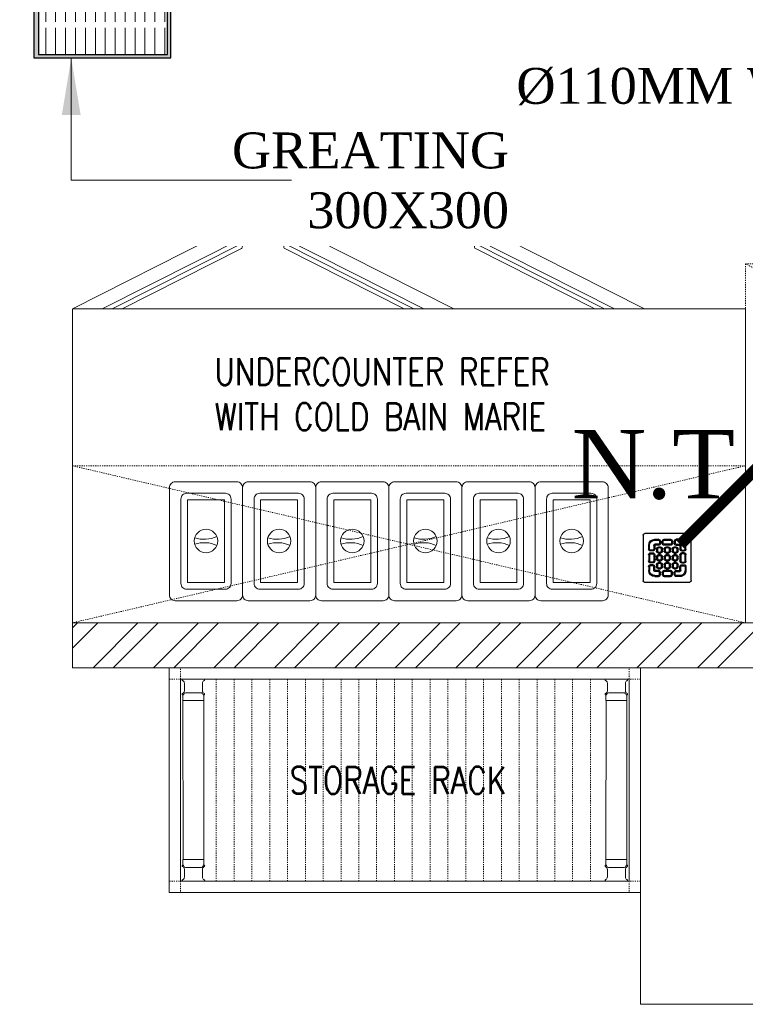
# Model space of a CAD drawing. Header units: inches. Extents: x 119662 to 158499, y 12149 to 20675.
# Tile 33 of 97: x 121800 to 121864, y 19538 to 19625. Entities that reach past the tile are written whole.
import ezdxf

# ---------------------------------------------------------------- set-up
doc = ezdxf.new("R2010")
doc.units = ezdxf.units.IN
doc.header["$MEASUREMENT"] = 0
doc.linetypes.add('HIDDEN', pattern=[0.375, 0.25, -0.125])
doc.linetypes.add('IHCL-P-MEZZANINE FLOOR PLAN$0$HIDDEN', pattern=[0.375, 0.25, -0.125])
for name, color, linetype, lineweight in [('00-GRIDTEXT', 1, 'Continuous', 13), ('CKD Equipments', 252, 'Continuous', 0), ('door', 1, 'Continuous', 13), ('EQUIPMENT', 7, 'Continuous', 25), ('KIT TEXT.', 5, 'Continuous', 5), ('PD_HATCH', 45, 'Continuous', 9), ('PP- 75DIA Soil Waste Sewer pipe', 90, 'Continuous', 9), ('PP-TEXT', 7, 'Continuous', 40), ('PP-WWP', 3, 'Continuous', 25)]:
    doc.layers.add(name, color=color, linetype=linetype, lineweight=lineweight)
for name, color, linetype in [('A95_Curb', 5, 'Continuous'), ('Drain Grating', 130, 'Continuous'), ('KIT EQUIPMENT', 7, 'Continuous'), ('xKAM-B3-01-Kitchen$0$A-FURN', 8, 'Continuous')]:
    doc.layers.add(name, color=color, linetype=linetype)
doc.styles.add('Arial', font='GOTHIC.TTF')
doc.styles.add('ISO', font='isocp.shx', dxfattribs={"height": 250})
doc.styles.get("Standard").update_dxf_attribs({"font": 'times.ttf', "height": 4})
doc.styles.add('TIMES NEW ROMAN', font='times.ttf', dxfattribs={"height": 4})
doc.dimstyles.new('PP-DIM', dxfattribs={"dimtxt": 4, "dimasz": 1, "dimexe": 1, "dimexo": 1, "dimgap": 0.09, "dimtad": 0, "dimdec": 1, "dimzin": 0, "dimdsep": 46, "dimlunit": 4, "dimtxsty": 'TIMES NEW ROMAN', "dimblk": 'ARCHTICK', "dimcen": 0.09, "dimdle": 1, "dimclrd": 256, "dimclre": 256, "dimclrt": 256, "dimadec": 0, "dimazin": 0, "dimtfac": 1, "dimtdec": 4, "dimtofl": 0, "dimtmove": 1, "dimatfit": 3, "dimfxl": 1, "dimtolj": 1, "dimtzin": 0, "dimlwd": -1, "dimlwe": -1, "dimarcsym": 0})

# ---------------------------------------------------------------- blocks, each defined once
blk = doc.blocks.new('sesrgg')
at = {"layer": 'EQUIPMENT', "color": 251, "linetype": 'Continuous', "lineweight": 5}
for p, q in [((1788400.4, 614306.9), (1788353.3, 614306.9)), ((1788402, 614305.2), (1788402, 614305.3)), ((1789294.6, 614305.2), (1789294.6, 614305.3)), ((1789296.2, 614306.9), (1789343.3, 614306.9)), ((1788352.5, 614303.9), (1788353.7, 614303.2)), ((1788356.8, 614280.4), (1788356.8, 614297.9)), ((1788396.9, 614280.4), (1788396.9, 614297.9)), ((1788396.9, 614280.4), (1788396.9, 614297.9)), ((1788399.9, 614303.2), (1788401.1, 614303.9)), ((1788399.9, 614303.2), (1788401.2, 614303.9)), ((1789296.7, 614303.2), (1789295.4, 614303.9)), ((1789296.7, 614303.2), (1789295.4, 614303.9)), ((1789299.7, 614280.4), (1789299.7, 614297.9)), ((1789299.7, 614280.4), (1789299.7, 614297.9)), ((1789339.8, 614280.4), (1789339.8, 614297.9)), ((1789344.1, 614303.9), (1789342.9, 614303.2)), ((1788352.5, 614274.4), (1788353.7, 614275.1)), ((1788353.2, 614271.4), (1788353.2, 614259.3)), ((1788355.4, 614273.5), (1788354.7, 614272.2)), ((1788393, 614276.5), (1788360.6, 614276.5)), ((1788399, 614272.2), (1788398.3, 614273.5)), ((1788399.9, 614275.1), (1788401.1, 614274.4)), ((1788399.9, 614275.1), (1788401.2, 614274.4)), ((1788400.4, 614271.4), (1788400.4, 614259.3)), ((1788402, 614273), (1788402, 614273)), ((1789294.6, 614273), (1789294.6, 614273)), ((1789296.7, 614275.1), (1789295.4, 614274.4)), ((1789296.7, 614275.1), (1789295.4, 614274.4)), ((1789296.2, 614271.4), (1789296.2, 614259.3)), ((1789297.6, 614272.2), (1789298.3, 614273.5)), ((1789303.6, 614276.5), (1789335.9, 614276.5)), ((1789341.2, 614273.5), (1789341.9, 614272.2)), ((1789344.1, 614274.4), (1789342.9, 614275.1)), ((1789343.4, 614271.4), (1789343.4, 614259.3)), ((1788399.9, 614258.8), (1788353.7, 614258.8)), ((1788353.8, 613904.2), (1788353.7, 614258.8)), ((1788400, 613904.7), (1788399.9, 614258.8)), ((1789296.6, 613904.7), (1789296.7, 614258.8)), ((1789296.7, 614258.8), (1789342.9, 614258.8)), ((1789342.8, 613904.2), (1789342.9, 614258.8)), ((1788352.6, 613889.1), (1788353.8, 613888.4)), ((1788353.3, 613892), (1788353.3, 613904.2)), ((1788400, 613904.7), (1788353.8, 613904.7)), ((1788355.5, 613890), (1788354.8, 613891.2)), ((1788398.3, 613890), (1788399.1, 613891.2)), ((1788400, 613888.3), (1788401.2, 613889.1)), ((1788401.2, 613889.1), (1788400, 613888.4)), ((1788400.5, 613892), (1788400.5, 613904.2)), ((1788402, 613890.4), (1788402, 613890.5)), ((1789294.5, 613890.4), (1789294.5, 613890.5)), ((1789296.6, 613888.3), (1789295.3, 613889.1)), ((1789295.3, 613889.1), (1789296.6, 613888.4)), ((1789296.1, 613892), (1789296.1, 613904.2)), ((1789296.6, 613904.7), (1789342.8, 613904.7)), ((1789298.2, 613890), (1789297.5, 613891.2)), ((1789341.1, 613890), (1789341.8, 613891.2)), ((1789344, 613889.1), (1789342.8, 613888.4)), ((1789343.3, 613892), (1789343.3, 613904.2)), ((1788356.9, 613883.1), (1788356.9, 613865.6)), ((1788393.1, 613887), (1788360.7, 613887)), ((1788397, 613883.2), (1788397, 613865.7)), ((1788397, 613865.6), (1788397, 613883.1)), ((1789299.6, 613883.2), (1789299.6, 613865.7)), ((1789299.6, 613865.6), (1789299.6, 613883.1)), ((1789303.5, 613887), (1789335.8, 613887)), ((1789339.7, 613883.1), (1789339.7, 613865.6)), ((1788352.6, 613859.6), (1788353.8, 613860.3)), ((1788400.4, 613856.6), (1788353.4, 613856.6)), ((1788400, 613860.3), (1788401.2, 613859.6)), ((1788401.2, 613859.6), (1788400, 613860.3)), ((1788402, 613858.2), (1788402, 613858.2)), ((1789294.5, 613858.2), (1789294.5, 613858.2)), ((1789296.6, 613860.3), (1789295.3, 613859.6)), ((1789295.3, 613859.6), (1789296.6, 613860.3)), ((1789296.1, 613856.6), (1789343.2, 613856.6)), ((1789344, 613859.6), (1789342.8, 613860.3))]:
    blk.add_line(p, q, dxfattribs=at)
at = {"layer": 'EQUIPMENT', "color": 251, "linetype": 'IHCL-P-MEZZANINE FLOOR PLAN$0$HIDDEN', "lineweight": 5}
for p, q in [((1788428, 613856.6), (1788428, 614306.9)), ((1788467.7, 613856.6), (1788467.7, 614306.9)), ((1788507.4, 613856.6), (1788507.4, 614306.9)), ((1788547.1, 613856.6), (1788547.1, 614306.9)), ((1788586.8, 613856.6), (1788586.8, 614306.9)), ((1788586.8, 613856.6), (1788586.8, 614306.9)), ((1788626.6, 613856.6), (1788626.6, 614306.9)), ((1788666.3, 613856.6), (1788666.3, 614306.9)), ((1788706, 613856.6), (1788706, 614306.9)), ((1788706, 613856.6), (1788706, 614306.9)), ((1788745.7, 613856.6), (1788745.7, 614306.9)), ((1788785.4, 613856.6), (1788785.4, 614306.9)), ((1788825.1, 613856.6), (1788825.1, 614306.9)), ((1788864.9, 613856.6), (1788864.9, 614306.9)), ((1788904.6, 613856.6), (1788904.6, 614306.9)), ((1788944.3, 613856.6), (1788944.3, 614306.9)), ((1788984, 613856.6), (1788984, 614306.9)), ((1789023.7, 613856.6), (1789023.7, 614306.9)), ((1789063.5, 613856.6), (1789063.5, 614306.9)), ((1789103.2, 613856.6), (1789103.2, 614306.9)), ((1789142.9, 613856.6), (1789142.9, 614306.9)), ((1789182.6, 613856.6), (1789182.6, 614306.9)), ((1789222.3, 613856.6), (1789222.3, 614306.9)), ((1789262.1, 613856.6), (1789262.1, 614306.9))]:
    blk.add_line(p, q, dxfattribs=at)
for points in [[(1788348.4, 614306.9), (1788348.4, 614332.1), (1788323.1, 614332.1), (1788323.1, 614306.9)], [(1789348.2, 614306.9), (1789348.2, 614332.1), (1789373.5, 614332.1), (1789373.5, 614306.9)], [(1788348.4, 613856.6), (1788348.4, 613831.3), (1788323.1, 613831.3), (1788323.1, 613856.6)], [(1789348.2, 613856.6), (1789348.2, 613831.3), (1789373.5, 613831.3), (1789373.5, 613856.6)]]:
    blk.add_lwpolyline(points, close=True, dxfattribs=at)
at = {"layer": 'EQUIPMENT', "color": 251, "linetype": 'Continuous', "lineweight": 5}
for centre, radius, start, end in [((1788353.3, 614305.3), 1.6, 89.991, 239.97), ((1788400.4, 614305.3), 1.6, 299.976, 89.991), ((1788400.3, 614305.2), 1.6, 299.973, 359.979), ((1789296.2, 614305.3), 1.6, 90.009, 240.024), ((1789296.2, 614305.2), 1.6, 180.021, 240.027), ((1789343.3, 614305.3), 1.6, 300.03, 90.009), ((1788350.7, 614297.9), 6.07, 359.982, 59.988), ((1788403, 614297.9), 6.07, 119.991, 179.997), ((1788403, 614297.9), 6.07, 119.994, 180), ((1789293.6, 614297.9), 6.07, 0.003, 60.009), ((1789293.6, 614297.9), 6.07, 0, 60.006), ((1789345.9, 614297.9), 6.07, 120.012, 180.018), ((1788353.3, 614273), 1.6, 119.994, 329.979), ((1788350.7, 614280.4), 6.07, 299.976, 359.982), ((1788360.7, 614270.4), 6.07, 89.991, 149.997), ((1788393, 614270.4), 6.07, 29.985, 89.991), ((1788403, 614280.4), 6.07, 179.991, 239.997), ((1788403, 614280.4), 6.07, 180, 239.97), ((1788400.4, 614273), 1.6, 209.967, 59.988), ((1788400.3, 614273), 1.6, 359.967, 59.973), ((1789296.2, 614273), 1.6, 120.027, 180.033), ((1789296.2, 614273), 1.6, 120.012, 330.033), ((1789293.6, 614280.4), 6.07, 300.003, 0.009), ((1789293.6, 614280.4), 6.07, 300.03, 0), ((1789303.6, 614270.4), 6.07, 90.009, 150.015), ((1789335.9, 614270.4), 6.07, 30.003, 90.009), ((1789345.9, 614280.4), 6.07, 180.018, 240.024), ((1789343.3, 614273), 1.6, 210.021, 60.006), ((1788353.7, 614259.3), 0.506, 180, 269.973), ((1788399.9, 614259.3), 0.506, 269.973, 359.982), ((1789296.7, 614259.3), 0.506, 180.018, 270.027), ((1789342.9, 614259.3), 0.506, 270.027, 0), ((1788353.4, 613890.4), 1.6, 29.985, 239.97), ((1788353.8, 613904.2), 0.506, 89.991, 180), ((1788350.8, 613883.1), 6.07, 359.982, 59.988), ((1788360.7, 613893.1), 6.07, 209.967, 269.973), ((1788393.1, 613893.1), 6.07, 269.973, 329.979), ((1788403.1, 613883.1), 6.07, 119.994, 180), ((1788403.1, 613883.1), 6.07, 119.991, 179.997), ((1788400.4, 613890.4), 1.6, 299.976, 149.997), ((1788400, 613904.2), 0.506, 359.982, 89.991), ((1788400.4, 613890.4), 1.6, 299.973, 359.979), ((1789296.1, 613890.4), 1.6, 30.003, 240.024), ((1789296.1, 613890.4), 1.6, 180.021, 240.027), ((1789296.6, 613904.2), 0.506, 90.009, 180.018), ((1789293.5, 613883.1), 6.07, 0, 60.006), ((1789293.5, 613883.1), 6.07, 0.003, 60.009), ((1789303.5, 613893.1), 6.07, 210.021, 270.027), ((1789335.8, 613893.1), 6.07, 270.027, 330.033), ((1789345.8, 613883.1), 6.07, 120.012, 180.018), ((1789343.2, 613890.4), 1.6, 300.03, 150.015), ((1789342.8, 613904.2), 0.506, 0, 90.009), ((1788353.4, 613858.2), 1.6, 119.994, 269.973), ((1788350.8, 613865.6), 6.07, 299.976, 359.982), ((1788403.1, 613865.6), 6.07, 179.991, 239.997), ((1788403.1, 613865.6), 6.07, 180, 239.97), ((1788400.4, 613858.2), 1.6, 269.973, 59.988), ((1788400.4, 613858.2), 1.6, 359.967, 59.973), ((1789296.1, 613858.2), 1.6, 120.027, 180.033), ((1789296.1, 613858.2), 1.6, 120.012, 270.027), ((1789293.5, 613865.6), 6.07, 300.003, 0.009), ((1789293.5, 613865.6), 6.07, 300.03, 0), ((1789345.8, 613865.6), 6.07, 180.018, 240.024), ((1789343.2, 613858.2), 1.6, 270.027, 60.006)]:
    blk.add_arc(centre, radius, start, end, dxfattribs=at)
at = {"layer": 'KIT EQUIPMENT', "color": 251, "lineweight": 5}
for points in [[(1789373.5, 614332.1), (1789373.5, 613831.3), (1788323.1, 613831.3), (1788323.1, 614332.1)], [(1789348.2, 614306.9), (1789348.2, 613856.6), (1788348.4, 613856.6), (1788348.4, 614306.9)]]:
    blk.add_lwpolyline(points, close=True, dxfattribs=at)
blk = doc.blocks.new('A$C6E471120')
at = {"layer": 'PD_HATCH', "lineweight": 5}
h = blk.add_hatch(dxfattribs=at)
h.set_pattern_fill('ANSI32', color=251, scale=254)
h.set_pattern_definition([(45, (-1789305.34, -617415.57), (-67.351921, 67.351921), []), (45, (-1789260.44, -617415.57), (-67.351921, 67.351921), [])])
h.paths.add_polyline_path([(0, -2329.1), (0, -2229.1), (-566.3, -2229.1), (-2166.3, -2229.1), (-3666.3, -2229.1), (-3666.3, -2329.1)])
at = {"layer": 'door', "color": 251, "lineweight": 5}
blk.add_line((-538.6, -2229.1), (-2816.3, -2229.1), dxfattribs=at)
at = {"layer": 'EQUIPMENT', "color": 251, "lineweight": 5, "ltscale": 12}
blk.add_lwpolyline([(-3666.3, -2229.1), (0, -2229.1), (0, -2329.1), (-3666.3, -2329.1)], close=True, dxfattribs=at)
at = {"layer": 'KIT EQUIPMENT', "color": 251, "lineweight": 5}
for p, q in [((-3340, -1349.3), (-3315.1, -1336.8)), ((-3315.1, -1336.8), (-3309, -1349)), ((-3167.6, -1336.8), (-3173.7, -1349)), ((-3142.7, -1349.3), (-3167.6, -1336.8)), ((-2742.6, -1336.8), (-2748.7, -1349)), ((-2717.7, -1349.3), (-2742.6, -1336.8)), ((-3340, -1349.3), (-3336.2, -1356.8)), ((-3323.9, -1350.6), (-3336.2, -1356.8)), ((-3323.9, -1350.6), (-3314.8, -1368.7)), ((-3321.5, -1355.3), (-3296.4, -1342.7)), ((-3296.4, -1342.7), (-3283, -1369.4)), ((-3186.3, -1342.7), (-3199.7, -1369.4)), ((-3161.2, -1355.3), (-3186.3, -1342.7)), ((-3158.8, -1350.6), (-3167.9, -1368.7)), ((-3158.8, -1350.6), (-3146.5, -1356.8)), ((-3142.7, -1349.3), (-3146.5, -1356.8)), ((-2761.3, -1342.7), (-2774.7, -1369.4)), ((-2736.2, -1355.3), (-2761.3, -1342.7)), ((-2733.8, -1350.6), (-2742.9, -1368.7)), ((-2733.8, -1350.6), (-2721.5, -1356.8)), ((-2717.7, -1349.3), (-2721.5, -1356.8)), ((-3666.3, -1529.1), (-3351.6, -1370.5)), ((-3600, -1529.1), (-3283, -1369.4)), ((-3351.6, -1370.5), (-3344.9, -1383.9)), ((-3344.9, -1383.9), (-3314.8, -1368.7)), ((-3295, -1375.5), (-3287.9, -1389.7)), ((-2882.7, -1529.1), (-3199.7, -1369.4)), ((-3187.6, -1375.5), (-3194.8, -1389.7)), ((-3137.8, -1383.9), (-3167.9, -1368.7)), ((-3131.1, -1370.5), (-3137.8, -1383.9)), ((-2816.3, -1529.1), (-3131.1, -1370.5)), ((-2457.7, -1529.1), (-2774.7, -1369.4)), ((-2762.6, -1375.5), (-2769.8, -1389.7)), ((-2712.8, -1383.9), (-2742.9, -1368.7)), ((-2706.1, -1370.5), (-2712.8, -1383.9)), ((-2391.3, -1529.1), (-2706.1, -1370.5)), ((-3577.8, -1529.1), (-3290.5, -1384.4)), ((-3555.7, -1529.1), (-3289.6, -1395)), ((-2927, -1529.1), (-3193.1, -1395)), ((-2904.9, -1529.1), (-3192.1, -1384.4)), ((-2502, -1529.1), (-2768.1, -1395)), ((-2479.9, -1529.1), (-2767.1, -1384.4))]:
    blk.add_line(p, q, dxfattribs=at)
at = {"layer": 'KIT EQUIPMENT', "color": 251, "linetype": 'HIDDEN', "lineweight": 5, "ltscale": 0.025}
blk.add_line((-566.3, -2229.1), (-2166.3, -1429.1), dxfattribs=at)
at = {"layer": 'KIT EQUIPMENT', "color": 251, "linetype": 'HIDDEN', "lineweight": 5, "ltscale": 2}
for p, q in [((-3666.3, -1879.1), (-2166.3, -2229.1)), ((-2166.3, -1879.1), (-3666.3, -2229.1))]:
    blk.add_line(p, q, dxfattribs=at)
at = {"layer": 'KIT EQUIPMENT', "color": 251, "linetype": 'HIDDEN', "lineweight": 5, "ltscale": 0.025}
blk.add_lwpolyline([(-566.3, -2229.1), (-2166.3, -2229.1), (-2166.3, -1429.1), (-566.3, -1429.1)], close=True, dxfattribs=at)
at = {"layer": 'KIT EQUIPMENT', "color": 251, "lineweight": 5}
for points in [[(-2166.3, -2229.1), (-3666.3, -2229.1), (-3666.3, -1529.1), (-2166.3, -1529.1)], [(-1200, -3079.1), (-1200, -2329.1), (-2400, -2329.1), (-2400, -3079.1)]]:
    blk.add_lwpolyline(points, close=True, dxfattribs=at)
at = {"layer": 'KIT EQUIPMENT', "color": 251, "linetype": 'HIDDEN', "lineweight": 5, "ltscale": 2}
blk.add_lwpolyline([(-2166.3, -1879.1), (-2166.3, -2229.1), (-3666.3, -2229.1), (-3666.3, -1879.1)], close=True, dxfattribs=at)
at = {"layer": 'KIT EQUIPMENT', "color": 251, "lineweight": 5, "elevation": 0}
for points in [[(-3287, -1927.6), (-3287, -2167, -0.414214), (-3299.8, -2179.8), (-3437.2, -2179.8, -0.414214), (-3450, -2167), (-3450, -1927.6, -0.414214), (-3437.2, -1914.8), (-3299.8, -1914.8, -0.414214)], [(-3124, -1927.6), (-3124, -2167, -0.414214), (-3136.8, -2179.8), (-3274.2, -2179.8, -0.414214), (-3287, -2167), (-3287, -1927.6, -0.414214), (-3274.2, -1914.8), (-3136.8, -1914.8, -0.414214)], [(-2961, -1927.6), (-2961, -2167, -0.414214), (-2973.8, -2179.8), (-3111.2, -2179.8, -0.414214), (-3124, -2167), (-3124, -1927.6, -0.414214), (-3111.2, -1914.8), (-2973.8, -1914.8, -0.414214)], [(-2798, -1927.6), (-2798, -2167, -0.414214), (-2810.8, -2179.8), (-2948.2, -2179.8, -0.414214), (-2961, -2167), (-2961, -1927.6, -0.414214), (-2948.2, -1914.8), (-2810.8, -1914.8, -0.414214)], [(-2635, -1927.6), (-2635, -2167, -0.414214), (-2647.8, -2179.8), (-2785.2, -2179.8, -0.414214), (-2798, -2167), (-2798, -1927.6, -0.414214), (-2785.2, -1914.8), (-2647.8, -1914.8, -0.414214)], [(-2472, -1927.6), (-2472, -2167, -0.414214), (-2484.8, -2179.8), (-2622.2, -2179.8, -0.414214), (-2635, -2167), (-2635, -1927.6, -0.414214), (-2622.2, -1914.8), (-2484.8, -1914.8, -0.414214)], [(-3312.6, -1953.2), (-3312.6, -2141.4, -0.414214), (-3325.4, -2154.2), (-3411.6, -2154.2, -0.414214), (-3424.4, -2141.4), (-3424.4, -1953.2, -0.414214), (-3411.6, -1940.4), (-3325.4, -1940.4, -0.414214)], [(-3149.6, -1953.2), (-3149.6, -2141.4, -0.414214), (-3162.4, -2154.2), (-3248.6, -2154.2, -0.414214), (-3261.4, -2141.4), (-3261.4, -1953.2, -0.414214), (-3248.6, -1940.4), (-3162.4, -1940.4, -0.414214)], [(-2986.6, -1953.2), (-2986.6, -2141.4, -0.414214), (-2999.4, -2154.2), (-3085.6, -2154.2, -0.414214), (-3098.4, -2141.4), (-3098.4, -1953.2, -0.414214), (-3085.6, -1940.4), (-2999.4, -1940.4, -0.414214)], [(-2823.6, -1953.2), (-2823.6, -2141.4, -0.414214), (-2836.4, -2154.2), (-2922.6, -2154.2, -0.414214), (-2935.4, -2141.4), (-2935.4, -1953.2, -0.414214), (-2922.6, -1940.4), (-2836.4, -1940.4, -0.414214)], [(-2660.6, -1953.2), (-2660.6, -2141.4, -0.414214), (-2673.4, -2154.2), (-2759.6, -2154.2, -0.414214), (-2772.4, -2141.4), (-2772.4, -1953.2, -0.414214), (-2759.6, -1940.4), (-2673.4, -1940.4, -0.414214)], [(-2497.6, -1953.2), (-2497.6, -2141.4, -0.414214), (-2510.4, -2154.2), (-2596.6, -2154.2, -0.414214), (-2609.4, -2141.4), (-2609.4, -1953.2, -0.414214), (-2596.6, -1940.4), (-2510.4, -1940.4, -0.414214)]]:
    blk.add_lwpolyline(points, format="xyb", close=True, dxfattribs=at)
for points in [[(-3327.3, -1955.1), (-3327.3, -2139.5), (-3409.7, -2139.5), (-3409.7, -1955.1)], [(-3164.3, -1955.1), (-3164.3, -2139.5), (-3246.7, -2139.5), (-3246.7, -1955.1)], [(-3001.3, -1955.1), (-3001.3, -2139.5), (-3083.7, -2139.5), (-3083.7, -1955.1)], [(-2838.3, -1955.1), (-2838.3, -2139.5), (-2920.7, -2139.5), (-2920.7, -1955.1)], [(-2675.3, -1955.1), (-2675.3, -2139.5), (-2757.7, -2139.5), (-2757.7, -1955.1)], [(-2512.3, -1955.1), (-2512.3, -2139.5), (-2594.7, -2139.5), (-2594.7, -1955.1)]]:
    blk.add_lwpolyline(points, close=True, dxfattribs=at)
at = {"layer": 'KIT EQUIPMENT', "color": 251, "lineweight": 5}
for centre in [(-3368.5, -2046.7, 0), (-3205.5, -2046.7, 0), (-3042.5, -2046.7, 0), (-2879.5, -2046.7, 0), (-2716.5, -2046.7, 0), (-2553.5, -2046.7, 0)]:
    blk.add_circle(centre, 26.2, dxfattribs=at)
for centre, radius, start, end in [((-3291.4, -1391.5), 3.98, 296.7484, 26.7484), ((-3191.3, -1391.5), 3.98, 153.2516, 243.2516), ((-2766.3, -1391.5), 3.98, 153.2516, 243.2516), ((-3372.8, -1973.2, 0), 69.8, 252.4964, 294.1869), ((-3209.8, -1973.2, 0), 69.8, 252.4964, 294.1869), ((-3046.8, -1973.2, 0), 69.8, 252.4964, 294.1869), ((-2883.8, -1973.2, 0), 69.8, 252.4964, 294.1869), ((-2720.8, -1973.2, 0), 69.8, 252.4964, 294.1869), ((-2557.8, -1973.2, 0), 69.8, 252.4964, 294.1869), ((-3372.8, -2120.2, 0), 69.8, 65.8131, 107.5036), ((-3209.8, -2120.2, 0), 69.8, 65.8131, 107.5036), ((-3046.8, -2120.2, 0), 69.8, 65.8131, 107.5036), ((-2883.8, -2120.2, 0), 69.8, 65.8131, 107.5036), ((-2720.8, -2120.2, 0), 69.8, 65.8131, 107.5036), ((-2557.8, -2120.2, 0), 69.8, 65.8131, 107.5036)]:
    blk.add_arc(centre, radius, start, end, dxfattribs=at)
at = {"layer": 'EQUIPMENT', "color": 251}
blk.add_blockref('sesrgg', (-1791773.5, -616661.3), dxfattribs=at)
at = {"layer": 'KIT TEXT.', "color": 251, "char_height": 60.175, "attachment_point": 7, "style": 'ISO'}
for s, insert, width in [('{\\Fromans|c0;\\W0.8;UNDERCOUNTER REFER\\PWITH COLD BAIN MARIE}', (-3349.4, -1799.7, 488.6), 1100.284), ('\\pi300.49;{\\Fromans|c0;\\W0.8;WORK TABLE}', (-5344.1, -1932.6, 488.6), 1050.284), ('\\pi300.49;{\\Fromans|c0;\\W0.8;WORK TABLE}', (-5344.1, -2682.9, 488.6), 1050.284), ('{\\Fromans|c0;\\W0.8;STORAGE RACK}', (-3182.2, -2610.1, 488.6), 1100.284), ('\\pi526.07;{\\Fromans|c0;\\W0.8; \\P\\pi263.59;CHEST FREEZER}', (-2320.9, -2768.6, 488.6), 1100.284)]:
    blk.add_mtext(s, dxfattribs=dict(at, insert=insert, width=width))
blk = doc.blocks.new('FIRST FLOOR')
at = {"layer": '00-GRIDTEXT', "color": 8, "xscale": 0.03937007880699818, "yscale": 0.03937007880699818, "zscale": 0.03937007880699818}
blk.add_blockref('A$C6E471120', (139249.658, 19579.754), dxfattribs=at)
blk = doc.blocks.new('FLOOR RACE')
at = {"layer": 'CKD Equipments'}
h = blk.add_hatch(color=2, dxfattribs=at)
h.dxf.hatch_style = 1
h.paths.add_polyline_path([(129328.1, 23662.5), (129328.1, 23312.5), (129678.1, 23312.5), (129678.1, 23662.5)])
h.paths.add_polyline_path([(129669.6, 23651.3), (129339.4, 23651.3), (129339.4, 23321.1), (129669.6, 23321.1)], flags=16)
at = {"layer": 'Drain Grating', "linetype": 'Continuous', "lineweight": 5}
h = blk.add_hatch(dxfattribs=at)
h.set_pattern_fill('ACAD_ISO08W100', color=256, scale=5.08, angle=90, style=0)
h.set_pattern_definition([(90, (48887.796, -854032.936), (-25.4, 9e-15), [121.92, -15.24, 30.48, -15.24])])
h.paths.add_polyline_path([(129669.6, 23651.3), (129669.6, 23321.1), (129339.4, 23321.1), (129339.4, 23651.3)])
at = {"color": 2, "lineweight": 5}
blk.add_circle((129504.5, 23486.2, 8944.1), 34.3, dxfattribs=at)
at = {"layer": 'xKAM-B3-01-Kitchen$0$A-FURN', "elevation": 34}
blk.add_lwpolyline([(129328.1, 23662.5), (129328.1, 23312.5), (129678.1, 23312.5), (129678.1, 23662.5), (129328.1, 23662.5)], dxfattribs=at)
at = {"layer": 'xKAM-B3-01-Kitchen$0$A-FURN', "elevation": 8944.1}
blk.add_lwpolyline([(129669.6, 23651.3), (129339.4, 23651.3), (129339.4, 23321.1), (129669.6, 23321.1)], close=True, dxfattribs=at)
blk = doc.blocks.new('PP-GRATING')
at = {"linetype": 'Continuous'}
for p, q in [((-53.1, -49.4), (-53.1, 49.4)), ((-49.7, 52.9), (49.7, 52.9)), ((52.6, 50), (52.6, -48.9)), ((-38.9, 27.3), (-41, 27.3)), ((-41, 27.3), (-41, 19.3)), ((-38.9, 27.3), (-38.9, 19.3)), ((-29.8, 19.3), (-29.8, 27.3)), ((-27.8, 27.3), (-29.8, 27.3)), ((-27.8, 19.3), (-27.8, 27.3)), ((-27.6, 40.7), (-27.6, 38.6)), ((-19.6, 40.7), (-27.6, 40.7)), ((-19.6, 38.6), (-27.6, 38.6)), ((-27.6, 29.6), (-27.6, 27.5)), ((-27.6, 29.6), (-19.6, 29.6)), ((-27.6, 27.5), (-19.6, 27.5)), ((-19.6, 38.6), (-19.6, 40.7)), ((-19.6, 27.5), (-19.6, 29.6)), ((-19.6, 23.6), (-15.1, 23.6)), ((-19.6, 21.6), (-19.6, 23.6)), ((-19.6, 21.6), (-15.1, 21.6)), ((-17.3, 31.8), (-17.3, 36.4)), ((-15.3, 36.4), (-17.3, 36.4)), ((-17.3, 31.8), (-15.3, 31.8)), ((-15.3, 31.8), (-15.3, 36.4)), ((-15.1, 23.6), (-15.1, 21.6)), ((-11.4, 36.4), (-11.4, 31.8)), ((-9.4, 36.4), (-11.4, 36.4)), ((-11.4, 31.8), (-9.4, 31.8)), ((-9.4, 36.4), (-9.4, 31.8)), ((-7.1, 38.6), (-7.1, 40.7)), ((-7.1, 40.7), (6.5, 40.7)), ((-7.1, 38.6), (6.5, 38.6)), ((-7.1, 29.6), (6.5, 29.6)), ((-7.1, 29.6), (-7.1, 27.5)), ((-7.1, 27.5), (6.5, 27.5)), ((-2.6, 23.6), (2, 23.6)), ((-2.6, 21.6), (-2.6, 23.6)), ((-2.6, 21.6), (2, 21.6)), ((2, 23.6), (2, 21.6)), ((6.5, 40.7), (6.5, 38.6)), ((6.5, 29.6), (6.5, 27.5)), ((8.8, 31.8), (8.8, 36.4)), ((10.9, 36.4), (8.8, 36.4)), ((8.8, 31.8), (10.9, 31.8)), ((10.9, 31.8), (10.9, 36.4)), ((14.5, 23.6), (19, 23.6)), ((14.5, 21.6), (14.5, 23.6)), ((14.5, 21.6), (19, 21.6)), ((14.7, 31.8), (14.7, 36.4)), ((14.7, 36.4), (16.8, 36.4)), ((16.8, 31.8), (14.7, 31.8)), ((16.8, 31.8), (16.8, 36.4)), ((19, 40.7), (27, 40.7)), ((19, 38.6), (19, 40.7)), ((19, 38.6), (27, 38.6)), ((27, 29.6), (19, 29.6)), ((19, 27.5), (19, 29.6)), ((27, 27.5), (19, 27.5)), ((19, 23.6), (19, 21.6)), ((27, 40.7), (27, 38.6)), ((27, 29.6), (27, 27.5)), ((27.2, 19.3), (27.2, 27.3)), ((27.2, 27.3), (29.3, 27.3)), ((29.3, 19.3), (29.3, 27.3)), ((38.4, 27.3), (38.4, 19.3)), ((38.4, 27.3), (40.4, 27.3)), ((40.4, 27.3), (40.4, 19.3)), ((-38.9, 19.3), (-41, 19.3)), ((-41, 6.8), (-41, -6.8)), ((-38.9, 6.8), (-41, 6.8)), ((-38.9, 6.8), (-38.9, -6.8)), ((-36.7, 17), (-32.1, 17)), ((-36.7, 17), (-36.7, 15)), ((-36.7, 15), (-32.1, 15)), ((-32.1, 11.1), (-36.7, 11.1)), ((-36.7, 11.1), (-36.7, 9.1)), ((-32.1, 9.1), (-36.7, 9.1)), ((-32.1, 9.1), (-32.1, 11.1)), ((-29.8, 19.3), (-27.8, 19.3)), ((-29.8, -6.8), (-29.8, 6.8)), ((-29.8, 6.8), (-27.8, 6.8)), ((-27.8, -6.8), (-27.8, 6.8)), ((-23.9, 14.8), (-23.9, 19.3)), ((-21.9, 19.3), (-23.9, 19.3)), ((-21.9, 14.8), (-23.9, 14.8)), ((-23.9, -2.3), (-23.9, 2.3)), ((-21.9, 2.3), (-23.9, 2.3)), ((-21.9, 14.8), (-21.9, 19.3)), ((-21.9, -2.3), (-21.9, 2.3)), ((-15.1, 12.5), (-19.6, 12.5)), ((-19.6, 12.5), (-19.6, 10.5)), ((-15.1, 10.5), (-19.6, 10.5)), ((-19.6, 6.6), (-15.1, 6.6)), ((-19.6, 4.5), (-19.6, 6.6)), ((-19.6, 4.5), (-15.1, 4.5)), ((-15.1, 12.5), (-15.1, 10.5)), ((-15.1, 6.6), (-15.1, 4.5)), ((-12.8, 19.3), (-12.8, 14.8)), ((-10.7, 19.3), (-12.8, 19.3)), ((-12.8, 14.8), (-10.7, 14.8)), ((-12.8, 2.3), (-12.8, -2.3)), ((-10.7, 2.3), (-12.8, 2.3)), ((-10.7, 19.3), (-10.7, 14.8)), ((-10.7, 2.3), (-10.7, -2.3)), ((-6.9, 14.8), (-6.9, 19.3)), ((-4.8, 19.3), (-6.9, 19.3)), ((-4.8, 14.8), (-6.9, 14.8)), ((-6.9, -2.3), (-6.9, 2.3)), ((-4.8, 2.3), (-6.9, 2.3)), ((-4.8, 14.8), (-4.8, 19.3)), ((-4.8, -2.3), (-4.8, 2.3)), ((2, 12.5), (-2.6, 12.5)), ((-2.6, 12.5), (-2.6, 10.5)), ((2, 10.5), (-2.6, 10.5)), ((-2.6, 6.6), (2, 6.6)), ((-2.6, 4.5), (-2.6, 6.6)), ((-2.6, 4.5), (2, 4.5)), ((2, 12.5), (2, 10.5)), ((2, 6.6), (2, 4.5)), ((4.3, 19.3), (4.3, 14.8)), ((6.3, 19.3), (4.3, 19.3)), ((4.3, 14.8), (6.3, 14.8)), ((4.3, 2.3), (4.3, -2.3)), ((6.3, 2.3), (4.3, 2.3)), ((6.3, 19.3), (6.3, 14.8)), ((6.3, 2.3), (6.3, -2.3)), ((10.2, 14.8), (10.2, 19.3)), ((12.2, 19.3), (10.2, 19.3)), ((12.2, 14.8), (10.2, 14.8)), ((10.2, -2.3), (10.2, 2.3)), ((12.2, 2.3), (10.2, 2.3)), ((12.2, 14.8), (12.2, 19.3)), ((12.2, -2.3), (12.2, 2.3)), ((19, 12.5), (14.5, 12.5)), ((14.5, 12.5), (14.5, 10.5)), ((19, 10.5), (14.5, 10.5)), ((14.5, 6.6), (19, 6.6)), ((14.5, 4.5), (14.5, 6.6)), ((14.5, 4.5), (19, 4.5)), ((19, 12.5), (19, 10.5)), ((19, 6.6), (19, 4.5)), ((21.3, 19.3), (21.3, 14.8)), ((23.4, 19.3), (21.3, 19.3)), ((21.3, 14.8), (23.4, 14.8)), ((21.3, 2.3), (21.3, -2.3)), ((23.4, 2.3), (21.3, 2.3)), ((23.4, 19.3), (23.4, 14.8)), ((23.4, 2.3), (23.4, -2.3)), ((29.3, 19.3), (27.2, 19.3)), ((27.2, -6.8), (27.2, 6.8)), ((29.3, 6.8), (27.2, 6.8)), ((29.3, -6.8), (29.3, 6.8)), ((36.1, 17), (31.5, 17)), ((36.1, 15), (31.5, 15)), ((31.5, 11.1), (36.1, 11.1)), ((31.5, 9.1), (31.5, 11.1)), ((31.5, 9.1), (36.1, 9.1)), ((36.1, 17), (36.1, 15)), ((36.1, 11.1), (36.1, 9.1)), ((38.4, 19.3), (40.4, 19.3)), ((38.4, 6.8), (38.4, -6.8)), ((38.4, 6.8), (40.4, 6.8)), ((40.4, 6.8), (40.4, -6.8)), ((-41, -6.8), (-38.9, -6.8)), ((-41, -27.3), (-41, -19.3)), ((-38.9, -19.3), (-41, -19.3)), ((-38.9, -27.3), (-38.9, -19.3)), ((-36.7, -9.1), (-32.1, -9.1)), ((-36.7, -9.1), (-36.7, -11.1)), ((-36.7, -11.1), (-32.1, -11.1)), ((-36.7, -17), (-36.7, -15)), ((-36.7, -15), (-32.1, -15)), ((-36.7, -17), (-32.1, -17)), ((-32.1, -9.1), (-32.1, -11.1)), ((-29.8, -6.8), (-27.8, -6.8)), ((-29.8, -19.3), (-27.8, -19.3)), ((-29.8, -19.3), (-29.8, -27.3)), ((-27.8, -19.3), (-27.8, -27.3)), ((-21.9, -2.3), (-23.9, -2.3)), ((-23.9, -19.3), (-23.9, -14.8)), ((-21.9, -14.8), (-23.9, -14.8)), ((-21.9, -19.3), (-23.9, -19.3)), ((-21.9, -19.3), (-21.9, -14.8)), ((-15.1, -4.5), (-19.6, -4.5)), ((-19.6, -4.5), (-19.6, -6.6)), ((-15.1, -6.6), (-19.6, -6.6)), ((-19.6, -10.5), (-15.1, -10.5)), ((-19.6, -12.5), (-19.6, -10.5)), ((-19.6, -12.5), (-15.1, -12.5)), ((-15.1, -4.5), (-15.1, -6.6)), ((-15.1, -10.5), (-15.1, -12.5)), ((-12.8, -2.3), (-10.7, -2.3)), ((-12.8, -14.8), (-12.8, -19.3)), ((-10.7, -14.8), (-12.8, -14.8)), ((-12.8, -19.3), (-10.7, -19.3)), ((-10.7, -14.8), (-10.7, -19.3)), ((-4.8, -2.3), (-6.9, -2.3)), ((-6.9, -19.3), (-6.9, -14.8)), ((-4.8, -14.8), (-6.9, -14.8)), ((-4.8, -19.3), (-6.9, -19.3)), ((-4.8, -19.3), (-4.8, -14.8)), ((2, -4.5), (-2.6, -4.5)), ((-2.6, -4.5), (-2.6, -6.6)), ((2, -6.6), (-2.6, -6.6)), ((-2.6, -10.5), (2, -10.5)), ((-2.6, -12.5), (-2.6, -10.5)), ((-2.6, -12.5), (2, -12.5)), ((2, -4.5), (2, -6.6)), ((2, -10.5), (2, -12.5)), ((4.3, -2.3), (6.3, -2.3)), ((4.3, -14.8), (4.3, -19.3)), ((6.3, -14.8), (4.3, -14.8)), ((4.3, -19.3), (6.3, -19.3)), ((6.3, -14.8), (6.3, -19.3)), ((12.2, -2.3), (10.2, -2.3)), ((10.2, -19.3), (10.2, -14.8)), ((12.2, -14.8), (10.2, -14.8)), ((12.2, -19.3), (10.2, -19.3)), ((12.2, -19.3), (12.2, -14.8)), ((19, -4.5), (14.5, -4.5)), ((14.5, -4.5), (14.5, -6.6)), ((19, -6.6), (14.5, -6.6)), ((14.5, -10.5), (19, -10.5)), ((14.5, -12.5), (14.5, -10.5)), ((14.5, -12.5), (19, -12.5)), ((19, -4.5), (19, -6.6)), ((19, -10.5), (19, -12.5)), ((21.3, -2.3), (23.4, -2.3)), ((21.3, -14.8), (21.3, -19.3)), ((23.4, -14.8), (21.3, -14.8)), ((21.3, -19.3), (23.4, -19.3)), ((23.4, -14.8), (23.4, -19.3)), ((29.3, -6.8), (27.2, -6.8)), ((27.2, -19.3), (27.2, -27.3)), ((29.3, -19.3), (27.2, -19.3)), ((29.3, -19.3), (29.3, -27.3)), ((36.1, -9.1), (31.5, -9.1)), ((31.5, -9.1), (31.5, -11.1)), ((36.1, -11.1), (31.5, -11.1)), ((36.1, -15), (31.5, -15)), ((36.1, -17), (31.5, -17)), ((36.1, -9.1), (36.1, -11.1)), ((36.1, -17), (36.1, -15)), ((40.4, -6.8), (38.4, -6.8)), ((38.4, -19.3), (40.4, -19.3)), ((38.4, -27.3), (38.4, -19.3)), ((40.4, -27.3), (40.4, -19.3)), ((-38.9, -27.3), (-41, -27.3)), ((-27.8, -27.3), (-29.8, -27.3)), ((-27.6, -27.5), (-19.6, -27.5)), ((-27.6, -29.6), (-27.6, -27.5)), ((-27.6, -29.6), (-19.6, -29.6)), ((-27.6, -40.7), (-27.6, -38.6)), ((-19.6, -38.6), (-27.6, -38.6)), ((-19.6, -40.7), (-27.6, -40.7)), ((-15.1, -21.6), (-19.6, -21.6)), ((-19.6, -21.6), (-19.6, -23.6)), ((-15.1, -23.6), (-19.6, -23.6)), ((-19.6, -27.5), (-19.6, -29.6)), ((-19.6, -38.6), (-19.6, -40.7)), ((-17.3, -31.8), (-17.3, -36.4)), ((-17.3, -31.8), (-15.3, -31.8)), ((-15.3, -36.4), (-17.3, -36.4)), ((-15.3, -31.8), (-15.3, -36.4)), ((-15.1, -21.6), (-15.1, -23.6)), ((-11.4, -36.4), (-11.4, -31.8)), ((-11.4, -31.8), (-9.4, -31.8)), ((-9.4, -36.4), (-11.4, -36.4)), ((-9.4, -36.4), (-9.4, -31.8)), ((-7.1, -27.5), (6.5, -27.5)), ((-7.1, -29.6), (-7.1, -27.5)), ((-7.1, -29.6), (6.5, -29.6)), ((6.5, -38.6), (-7.1, -38.6)), ((-7.1, -38.6), (-7.1, -40.7)), ((6.5, -40.7), (-7.1, -40.7)), ((2, -21.6), (-2.6, -21.6)), ((-2.6, -21.6), (-2.6, -23.6)), ((2, -23.6), (-2.6, -23.6)), ((2, -21.6), (2, -23.6)), ((6.5, -29.6), (6.5, -27.5)), ((6.5, -38.7), (6.5, -40.7)), ((8.8, -31.8), (8.8, -36.4)), ((8.8, -31.8), (10.9, -31.8)), ((8.8, -36.4), (10.9, -36.4)), ((10.9, -31.8), (10.9, -36.4)), ((19, -21.6), (14.5, -21.6)), ((14.5, -21.6), (14.5, -23.6)), ((19, -23.6), (14.5, -23.6)), ((14.7, -31.8), (14.7, -36.4)), ((16.8, -31.8), (14.7, -31.8)), ((14.7, -36.4), (16.8, -36.4)), ((16.8, -31.8), (16.8, -36.4)), ((19, -21.6), (19, -23.6)), ((27, -27.5), (19, -27.5)), ((19, -27.5), (19, -29.6)), ((27, -29.6), (19, -29.6)), ((19, -38.6), (19, -40.7)), ((19, -38.6), (27, -38.6)), ((19, -40.7), (27, -40.7)), ((27, -29.6), (27, -27.5)), ((27, -40.7), (27, -38.6)), ((27.2, -27.3), (29.3, -27.3)), ((38.4, -27.3), (40.4, -27.3)), ((49.2, -52.3), (-50.3, -52.3))]:
    blk.add_line(p, q, dxfattribs=at)
for centre, radius, start, end in [((-49.7, 49.4), 3.41, 90, 180), ((49.7, 50), 2.84, 360, 90), ((-27.6, 27.3), 13.4, 90, 180), ((-27.6, 27.3), 11.4, 90, 180), ((-27.6, 27.3), 2.27, 90, 180), ((-27.6, 27.3), 0.227, 90, 180), ((-19.6, 19.3), 4.32, 90, 180), ((-19.6, 19.3), 2.27, 90, 180), ((-19.6, 19.3), 2.27, 90, 180), ((-19.6, 36.4), 4.32, 360, 90), ((-19.6, 36.4), 2.27, 360, 90), ((-19.6, 31.8), 4.32, 270, 360), ((-19.6, 31.8), 2.27, 270, 360), ((-15.1, 19.3), 4.32, 360, 90), ((-15.1, 19.3), 2.27, 360, 90), ((-7.1, 36.4), 4.32, 90, 180), ((-7.1, 31.8), 4.32, 180, 270), ((-7.1, 36.4), 2.27, 90, 180), ((-7.1, 31.8), 2.27, 180, 270), ((-2.6, 19.3), 4.32, 90, 180), ((-2.6, 19.3), 2.27, 90, 180), ((-2.6, 19.3), 2.27, 90, 180), ((2, 19.3), 4.32, 360, 90), ((2, 19.3), 2.27, 360, 90), ((6.5, 36.4), 4.32, 360, 90), ((6.5, 36.4), 2.27, 360, 90), ((6.5, 31.8), 4.32, 270, 360), ((6.5, 31.8), 2.27, 270, 360), ((14.5, 19.3), 4.32, 90, 180), ((14.5, 19.3), 2.27, 90, 180), ((19, 36.4), 4.32, 90, 180), ((19, 31.8), 4.32, 180, 270), ((19, 36.4), 2.27, 90, 180), ((19, 31.8), 2.27, 180, 270), ((19, 19.3), 4.32, 360, 90), ((19, 19.3), 2.27, 360, 90), ((27, 27.3), 13.4, 0, 90), ((27, 27.3), 11.4, 0, 90), ((27, 27.3), 2.27, 0, 90), ((27, 27.3), 0.227, 0, 90), ((-36.7, 19.3), 4.32, 180, 270), ((-36.7, 6.8), 4.32, 90, 180), ((-36.7, 19.3), 2.27, 180, 270), ((-36.7, 6.8), 2.27, 90, 180), ((-32.1, 19.3), 4.32, 270, 360), ((-32.1, 19.3), 2.27, 270, 360), ((-32.1, 6.8), 4.32, 360, 90), ((-32.1, 6.8), 2.27, 360, 90), ((-19.6, 14.8), 4.32, 180, 270), ((-19.6, 2.3), 4.32, 90, 180), ((-19.6, 14.8), 2.27, 180, 270), ((-19.6, 2.3), 2.27, 90, 180), ((-19.6, 2.3), 2.27, 90, 180), ((-15.1, 14.8), 2.27, 270, 360), ((-15.1, 14.8), 4.32, 270, 0), ((-15.1, 2.3), 4.32, 360, 90), ((-15.1, 2.3), 2.27, 360, 90), ((-2.6, 14.8), 4.32, 180, 270), ((-2.6, 2.3), 4.32, 90, 180), ((-2.6, 14.8), 2.27, 180, 270), ((-2.6, 2.3), 2.27, 90, 180), ((-2.6, 2.3), 2.27, 90, 180), ((2, 14.8), 2.27, 270, 0), ((2, 14.8), 4.32, 270, 0), ((2, 2.3), 4.32, 360, 90), ((2, 2.3), 2.27, 360, 90), ((14.5, 14.8), 4.32, 180, 270), ((14.5, 2.3), 4.32, 90, 180), ((14.5, 14.8), 2.27, 180, 270), ((14.5, 2.3), 2.27, 90, 180), ((14.5, 2.3), 2.27, 90, 180), ((19, 14.8), 2.27, 270, 0), ((19, 14.8), 4.32, 270, 0), ((19, 2.3), 4.32, 360, 90), ((19, 2.3), 2.27, 360, 90), ((31.5, 19.3), 4.32, 180, 270), ((31.5, 6.8), 4.32, 90, 180), ((31.5, 19.3), 2.27, 180, 270), ((31.5, 6.8), 2.27, 90, 180), ((36.1, 19.3), 2.27, 270, 0), ((36.1, 19.3), 4.32, 270, 0), ((36.1, 6.8), 4.32, 360, 90), ((36.1, 6.8), 2.27, 360, 90), ((-36.7, -6.8), 4.32, 180, 270), ((-36.7, -19.3), 4.32, 90, 180), ((-36.7, -6.8), 2.27, 180, 270), ((-36.7, -19.3), 2.27, 90, 180), ((-32.1, -6.8), 4.32, 270, 360), ((-32.1, -6.8), 2.27, 270, 360), ((-32.1, -19.3), 4.32, 360, 90), ((-32.1, -19.3), 2.27, 360, 90), ((-19.6, -2.3), 4.32, 180, 270), ((-19.6, -14.8), 4.32, 90, 180), ((-19.6, -19.3), 4.32, 180, 270), ((-19.6, -2.3), 2.27, 180, 270), ((-19.6, -14.8), 2.27, 90, 180), ((-19.6, -14.8), 2.27, 90, 180), ((-19.6, -19.3), 2.27, 180, 270), ((-15.1, -2.3), 2.27, 270, 360), ((-15.1, -2.3), 4.32, 270, 0), ((-15.1, -14.8), 4.32, 360, 90), ((-15.1, -14.8), 2.27, 360, 90), ((-15.1, -19.3), 2.27, 270, 360), ((-15.1, -19.3), 4.32, 270, 0), ((-2.6, -2.3), 4.32, 180, 270), ((-2.6, -14.8), 4.32, 90, 180), ((-2.6, -19.3), 4.32, 180, 270), ((-2.6, -2.3), 2.27, 180, 270), ((-2.6, -14.8), 2.27, 90, 180), ((-2.6, -14.8), 2.27, 90, 180), ((-2.6, -19.3), 2.27, 180, 270), ((2, -2.3), 2.27, 270, 0), ((2, -2.3), 4.32, 270, 0), ((2, -14.8), 4.32, 360, 90), ((2, -14.8), 2.27, 360, 90), ((2, -19.3), 2.27, 270, 0), ((2, -19.3), 4.32, 270, 0), ((14.5, -2.3), 4.32, 180, 270), ((14.5, -14.8), 4.32, 90, 180), ((14.5, -19.3), 4.32, 180, 270), ((14.5, -2.3), 2.27, 180, 270), ((14.5, -14.8), 2.27, 90, 180), ((14.5, -14.8), 2.27, 90, 180), ((14.5, -19.3), 2.27, 180, 270), ((19, -2.3), 2.27, 270, 0), ((19, -2.3), 4.32, 270, 0), ((19, -14.8), 4.32, 360, 90), ((19, -14.8), 2.27, 360, 90), ((19, -19.3), 2.27, 270, 0), ((19, -19.3), 4.32, 270, 0), ((31.5, -6.8), 4.32, 180, 270), ((31.5, -19.3), 4.32, 90, 180), ((31.5, -6.8), 2.27, 180, 270), ((31.5, -19.3), 2.27, 90, 180), ((36.1, -6.8), 2.27, 270, 0), ((36.1, -6.8), 4.32, 270, 0), ((36.1, -19.3), 4.32, 360, 90), ((36.1, -19.3), 2.27, 360, 90), ((-27.6, -27.3), 13.4, 180, 270), ((-27.6, -27.3), 11.4, 180, 270), ((-27.6, -27.3), 2.27, 180, 270), ((-27.6, -27.3), 0.227, 180, 270), ((-19.6, -31.8), 4.32, 360, 90), ((-19.6, -31.8), 2.27, 360, 90), ((-19.6, -36.4), 4.32, 270, 0), ((-19.6, -36.4), 2.27, 270, 0), ((-7.1, -31.8), 4.32, 90, 180), ((-7.1, -36.4), 4.32, 180, 270), ((-7.1, -31.8), 2.27, 90, 180), ((-7.1, -36.4), 2.27, 180, 270), ((6.5, -31.8), 4.32, 360, 90), ((6.5, -31.8), 2.27, 360, 90), ((6.6, -36.4), 2.27, 269.679, 359.679), ((6.6, -36.4), 4.32, 269.679, 359.679), ((19, -31.8), 4.32, 90, 180), ((19, -36.4), 4.32, 180, 270), ((19, -31.8), 2.27, 90, 180), ((19, -36.4), 2.27, 180, 270), ((27, -27.3), 2.27, 270, 360), ((27, -27.3), 0.227, 270, 360), ((27, -27.3), 13.4, 270, 360), ((27, -27.3), 11.4, 270, 360), ((-50.7, -49.8), 2.49, 171.2591, 278.7567), ((49.2, -48.9), 3.41, 270, 360)]:
    blk.add_arc(centre, radius, start, end, dxfattribs=at)
blk = doc.blocks.new('_ArchTick')
at = {"color": 251, "linetype": 'ByBlock', "const_width": 0.15}
blk.add_lwpolyline([(-0.5, -0.5), (0.5, 0.5)], dxfattribs=at)

msp = doc.modelspace()

# ---------------------------------------------------------------- block references
at = {"color": 8}
msp.add_blockref('FIRST FLOOR', (-17300.786, 79.928), dxfattribs=at)

# ---------------------------------------------------------------- next in the draw order: linework, layer by layer
at = {"layer": 'PP- 75DIA Soil Waste Sewer pipe', "ltscale": 0.015, "const_width": 1}
msp.add_lwpolyline([(121857.887, 19578.796), (121900.579, 19621.488)], dxfattribs=at)

# ---------------------------------------------------------------- next in the draw order: block references
at = {"layer": 'A95_Curb', "lineweight": 53, "xscale": 0.03428571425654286, "yscale": 0.03428571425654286, "zscale": 0.03428571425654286}
msp.add_blockref('FLOOR RACE', (117367.046, 18822.203, -1.166), dxfattribs=at)
at = {"layer": 'PP-WWP', "xscale": -0.04021621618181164, "yscale": 0.04021621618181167, "zscale": 40.21621618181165, "rotation": 89.9999999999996}
msp.add_blockref('PP-GRATING', (121856.738, 19577.612), dxfattribs=at)

# ---------------------------------------------------------------- next in the draw order: texts
at = {"layer": 'PP-TEXT', "insert": (121842.847, 19614.945), "char_height": 3.14961, "width": 37.07814, "attachment_point": 3, "bg_fill": 2}
msp.add_mtext('GREATING 300X300', dxfattribs=at)
at = {"layer": 'PP-TEXT', "insert": (121848.341, 19582.709), "char_height": 6, "width": 26.6614, "attachment_point": 7, "style": 'Arial'}
msp.add_mtext('{\\fTimes New Roman|b0|i0|c0|p0;N.T}', dxfattribs=at)

# ---------------------------------------------------------------- next in the draw order: leaders
at = {"layer": 'PP-TEXT', "lineweight": 70, "ltscale": 12}
msp.add_leader([(121869.063, 19628.186), (121869.063, 19616.507), (121842.746, 19616.507)], dimstyle='PP-DIM', override={"dimtxt": 8.5, "dimasz": 5, "dimtad": 0, "dimdec": 1, "dimcen": 0, "dimtfac": 12, "dimtdec": 1, "dimfxl": 7, "dimfxlon": 1, "dimlwd": 18, "dimarcsym": 1}, dxfattribs=at)

# ---------------------------------------------------------------- next in the draw order: texts
at = {"layer": 'PP-TEXT', "insert": (121875.339, 19620.607), "char_height": 3.14961, "width": 37.07814, "attachment_point": 3, "bg_fill": 2}
msp.add_mtext('{\\fTimes New Roman|b0|i0|c0|p34;Ø110MM WWP }', dxfattribs=at)

# ---------------------------------------------------------------- next in the draw order: leaders
at = {"layer": 'PP-TEXT', "lineweight": 70, "ltscale": 12}
msp.add_leader([(121804.427, 19621.488), (121804.427, 19610.764), (121823.75, 19610.764)], dimstyle='PP-DIM', override={"dimtxt": 8.5, "dimasz": 5, "dimcen": 0, "dimtfac": 12, "dimtdec": 1, "dimfxl": 7, "dimfxlon": 1, "dimlwd": 18, "dimarcsym": 1}, dxfattribs=at)

doc.saveas('drawing.dxf')
